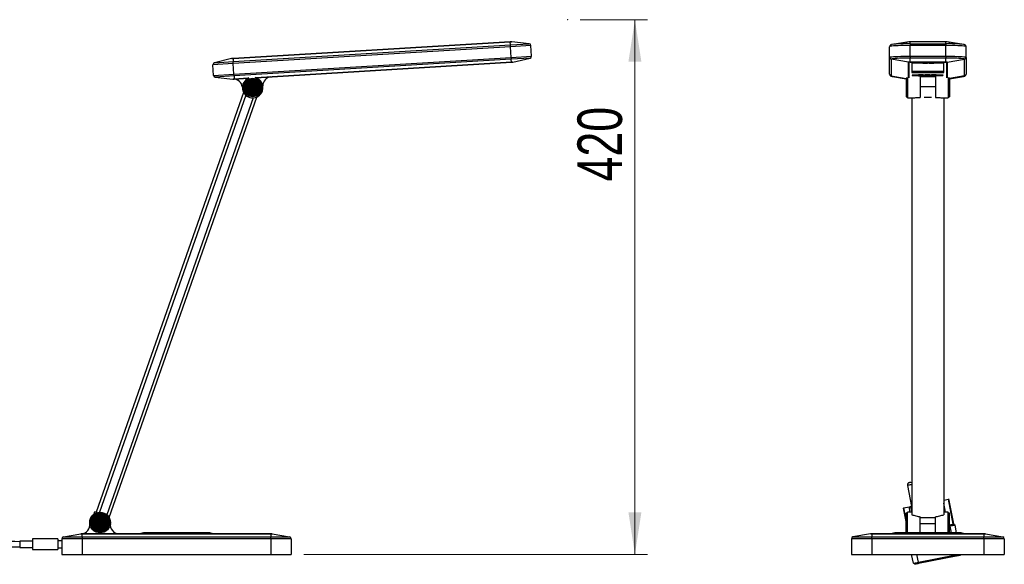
# Model space of a CAD drawing. Header units: millimetres. Extents: x 34 to 258, y 58 to 142.
# Tile 2 of 3: x 180 to 258, y 58 to 101. Entities that reach past the tile are written whole.
import ezdxf

# ---------------------------------------------------------------- set-up
doc = ezdxf.new("R2010")
doc.units = ezdxf.units.MM
doc.header["$PDSIZE"] = -1
doc.styles.add('SLDTEXTSTYLE0', font='TXT', dxfattribs={"width": 0.75})
doc.dimstyles.new('SLDDIMSTYLE0', dxfattribs={"dimtxt": 3.5, "dimasz": 3.302, "dimexe": 0, "dimexo": 0.0625, "dimgap": 0.875, "dimtad": 1, "dimlfac": 10, "dimrnd": 1e-09, "dimzin": 12, "dimdsep": 46, "dimtxsty": 'SLDTEXTSTYLE0', "dimsah": 1, "dimcen": 0.09, "dimadec": 0, "dimazin": 3, "dimtfac": 1, "dimtofl": 0, "dimtmove": 0, "dimatfit": 3, "dimfxl": 0, "dimfrac": 2, "dimtolj": 1, "dimtzin": 12, "dimarcsym": 0})

# ---------------------------------------------------------------- blocks, each defined once
blk = doc.blocks.new('_D')
at = {"color": 7, "linetype": 'Continuous', "lineweight": 18}
for p, q in [((224.238, 101.134), (229.522, 101.134)), ((228.522, 59.134), (228.522, 101.134)), ((202.544, 59.134), (229.522, 59.134))]:
    blk.add_line(p, q, dxfattribs=at)
for points in [[(228.522, 101.134), (228.014, 97.832), (229.03, 97.832)], [(228.522, 59.134), (229.03, 62.436), (228.014, 62.436)]]:
    blk.add_solid(points, dxfattribs=at)
at = {"color": 7, "linetype": 'Continuous', "lineweight": 18, "insert": (224.01, 88.428), "char_height": 3.5, "attachment_point": 1, "rotation": 90, "style": 'SLDTEXTSTYLE0'}
blk.add_mtext('420', dxfattribs=at)

msp = doc.modelspace()

# ---------------------------------------------------------------- linework, layer by layer
at = {"color": 7, "linetype": 'Continuous', "lineweight": 25}
for p, q in [((196.9781, 98.0859), (218.7384, 99.4016)), ((218.7385, 99.3993), (196.9782, 98.0837)), ((196.9928, 97.8437), (218.753, 99.1594)), ((218.7619, 99.0119), (197.0017, 97.6963)), ((218.7384, 99.4016), (218.8251, 99.4068)), ((218.7384, 99.4016), (218.7385, 99.3993)), ((218.8512, 99.4061), (218.7385, 99.3993)), ((218.753, 99.1594), (218.7385, 99.3993)), ((218.753, 99.1594), (220.2264, 99.2484)), ((218.7619, 99.0119), (218.753, 99.1594)), ((220.359, 99.1085), (218.7619, 99.0119)), ((218.8126, 98.1742), (218.7619, 99.0119)), ((220.2264, 99.2484), (218.8512, 99.4061)), ((220.4097, 98.2707), (220.359, 99.1085)), ((248.5156, 98.1741), (248.5156, 99.0119)), ((250.0095, 99.4016), (248.729, 99.1899)), ((250.0263, 99.4035), (250.0196, 99.4029)), ((252.9156, 99.4071), (250.1156, 99.4071)), ((250.1156, 99.2484), (250.1156, 99.4061)), ((252.9156, 99.4061), (250.1156, 99.4061)), ((250.1156, 99.2484), (252.9156, 99.2484)), ((250.1156, 99.2484), (250.1156, 99.1085)), ((250.1156, 98.2707), (250.1156, 99.1085)), ((252.9156, 99.1085), (250.1156, 99.1085)), ((252.9156, 99.2484), (252.9156, 99.4061)), ((252.9156, 99.2484), (252.9156, 99.1085)), ((252.9156, 98.2707), (252.9156, 99.1085)), ((253.0116, 99.4029), (253.0042, 99.4035)), ((254.3022, 99.1899), (253.0217, 99.4016)), ((254.5156, 98.1741), (254.5156, 99.0119)), ((197.0523, 96.8585), (218.8126, 98.1742)), ((218.8126, 98.1742), (220.4097, 98.2707)), ((218.8126, 98.1742), (218.8215, 98.0267)), ((248.5156, 96.8585), (248.5156, 98.1741)), ((250.1156, 98.2707), (252.9156, 98.2707)), ((250.1156, 98.2707), (250.1156, 98.1158)), ((252.9156, 98.2707), (252.9156, 98.1158)), ((254.5156, 98.1741), (254.5156, 96.8585)), ((197.0017, 97.6963), (195.4046, 97.5997)), ((195.4552, 96.762), (195.4046, 97.5997)), ((196.8655, 98.0768), (195.5194, 97.7547)), ((195.5194, 97.7547), (196.9928, 97.8437)), ((196.9782, 98.0837), (196.8655, 98.0768)), ((196.8914, 98.0807), (196.9781, 98.0859)), ((196.9781, 98.0859), (196.9782, 98.0837)), ((196.9782, 98.0837), (196.9928, 97.8437)), ((197.0017, 97.6963), (196.9928, 97.8437)), ((197.0523, 96.8585), (197.0017, 97.6963)), ((218.8215, 98.0267), (197.0612, 96.7111)), ((218.8361, 97.7845), (198.7758, 96.5717)), ((220.2949, 98.1158), (218.8215, 98.0267)), ((218.836, 97.7868), (218.8215, 98.0267)), ((218.836, 97.7868), (218.9487, 97.7936)), ((218.8361, 97.7845), (218.836, 97.7868)), ((218.9229, 97.7898), (218.8361, 97.7845)), ((218.9487, 97.7936), (220.2949, 98.1158)), ((250.0027, 97.7868), (248.6396, 98.0267)), ((248.6396, 98.0267), (248.6396, 96.7111)), ((252.9156, 98.1158), (250.1156, 98.1158)), ((250.1156, 97.7936), (250.1156, 98.1158)), ((250.1156, 97.7936), (252.9156, 97.7936)), ((250.1156, 97.7898), (250.1156, 97.7936)), ((252.9156, 97.7898), (250.1156, 97.7898)), ((250.2656, 97.7121), (250.2656, 96.9879)), ((252.7656, 97.7121), (250.2656, 97.7121)), ((251.1456, 97.7517), (250.8856, 97.7517)), ((250.8856, 97.7457), (251.1456, 97.7457)), ((251.4329, 97.7325), (251.1729, 97.7325)), ((251.1729, 97.7265), (251.4329, 97.7265)), ((251.4514, 97.7711), (251.1914, 97.7711)), ((251.1914, 97.7651), (251.4514, 97.7651)), ((251.6456, 97.7516), (251.3856, 97.7516)), ((251.3856, 97.7455), (251.6456, 97.7455)), ((251.9328, 97.7323), (251.6728, 97.7323)), ((251.6728, 97.7263), (251.9328, 97.7263)), ((251.9514, 97.771), (251.6914, 97.771)), ((251.6914, 97.7649), (251.9514, 97.7649)), ((252.1456, 97.7514), (251.8856, 97.7514)), ((251.8856, 97.7454), (252.1456, 97.7454)), ((252.7656, 96.9879), (252.7656, 97.7121)), ((252.9156, 97.7936), (252.9156, 98.1158)), ((252.9156, 97.7898), (252.9156, 97.7936)), ((253.0285, 97.7868), (254.3916, 98.0267)), ((254.3916, 96.7111), (254.3916, 98.0267)), ((195.4552, 96.762), (197.0523, 96.8585)), ((197.0612, 96.7111), (195.5879, 96.622)), ((195.5879, 96.622), (196.963, 96.4643)), ((197.0612, 96.7111), (197.0523, 96.8585)), ((197.0612, 96.7111), (197.0757, 96.4712)), ((248.729, 96.6805), (249.8156, 96.5009)), ((250.2656, 97.0877), (252.7656, 97.0877)), ((250.2656, 96.9879), (252.7656, 96.9879)), ((250.5942, 96.7665), (250.3342, 96.7665)), ((250.3342, 96.7604), (250.5942, 96.7604)), ((250.8711, 96.7861), (250.6112, 96.7858)), ((250.6132, 96.7797), (250.8731, 96.7801)), ((250.8785, 96.7475), (250.6185, 96.7475)), ((250.6185, 96.7415), (250.8785, 96.7415)), ((251.084, 96.8051), (250.8241, 96.8048)), ((250.8261, 96.7988), (251.086, 96.7991)), ((251.0942, 96.7663), (250.8342, 96.7663)), ((250.8342, 96.7603), (251.0942, 96.7603)), ((251.0976, 96.7288), (250.8376, 96.7288)), ((250.8376, 96.7227), (251.0976, 96.7227)), ((252.1156, 96.6413), (250.9156, 96.6413)), ((250.9156, 96.6413), (250.9156, 95.9353)), ((251.328, 96.7863), (251.0681, 96.7859)), ((251.0701, 96.7799), (251.33, 96.7802)), ((251.3354, 96.7479), (251.0754, 96.7479)), ((251.0754, 96.7419), (251.3354, 96.7419)), ((251.6089, 96.8058), (251.3489, 96.8055)), ((251.3509, 96.7995), (251.6109, 96.7998)), ((251.6226, 96.7287), (251.3626, 96.7287)), ((251.3626, 96.7226), (251.6226, 96.7226)), ((251.6412, 96.7673), (251.3812, 96.7673)), ((251.3812, 96.7613), (251.6412, 96.7613)), ((251.8279, 96.787), (251.5679, 96.7867)), ((251.5699, 96.7807), (251.8299, 96.781)), ((251.8353, 96.7478), (251.5753, 96.7478)), ((251.5753, 96.7417), (251.8353, 96.7417)), ((252.1087, 96.8066), (251.8488, 96.8063)), ((251.8508, 96.8003), (252.1107, 96.8006)), ((252.1226, 96.7285), (251.8626, 96.7285)), ((251.8626, 96.7225), (252.1226, 96.7225)), ((252.1411, 96.7671), (251.8811, 96.7671)), ((251.8811, 96.7611), (252.1411, 96.7611)), ((252.3277, 96.7878), (252.0678, 96.7875)), ((252.0698, 96.7814), (252.3297, 96.7817)), ((252.3353, 96.7476), (252.0753, 96.7476)), ((252.0753, 96.7416), (252.3353, 96.7416)), ((252.1156, 96.6413), (252.1156, 95.9353)), ((252.6576, 96.7679), (252.3976, 96.7679)), ((252.3976, 96.7619), (252.6576, 96.7619)), ((253.2156, 96.5009), (254.3022, 96.6805)), ((196.963, 96.4643), (197.0757, 96.4712)), ((197.0759, 96.4689), (196.9892, 96.4636)), ((197.0759, 96.4689), (197.0757, 96.4712)), ((198.1708, 96.5351), (197.0759, 96.4689)), ((249.9156, 96.5341), (249.8156, 96.5341)), ((249.8156, 96.5341), (249.8156, 95.5619)), ((249.9156, 96.5864), (249.9156, 95.5356)), ((250.9156, 95.9353), (250.9156, 95.0343)), ((250.9156, 95.8762), (252.1156, 95.8762)), ((252.1156, 95.9353), (252.1156, 95.0343)), ((253.1156, 96.5864), (253.1156, 95.5356)), ((253.2156, 96.5341), (253.1156, 96.5341)), ((253.2156, 96.5341), (253.2156, 95.5619)), ((197.8011, 95.4193), (186.2451, 62.452)), ((197.9853, 95.194), (186.5078, 62.4507)), ((197.8011, 95.4193), (197.8067, 95.4174)), ((198.5938, 95.7772), (198.5467, 95.7938)), ((198.6588, 95.7544), (198.6117, 95.771)), ((198.7242, 95.7315), (198.677, 95.7481)), ((198.7838, 95.7106), (198.737, 95.727)), ((198.8307, 95.6942), (198.7838, 95.7106)), ((198.8337, 95.0574), (198.8392, 95.0554)), ((198.8973, 95.6708), (198.8501, 95.6874)), ((198.9665, 95.6466), (198.9193, 95.6631)), ((199.04, 95.6208), (198.9928, 95.6374)), ((199.1142, 95.5948), (199.067, 95.6114)), ((199.1786, 95.5722), (199.1314, 95.5888)), ((249.8156, 95.5619), (249.8156, 95.0731)), ((249.8156, 95.0731), (249.9156, 95.0731)), ((249.9156, 95.5356), (249.9156, 94.9936)), ((253.1156, 95.5356), (253.1156, 94.9936)), ((253.1156, 95.0731), (253.2156, 95.0731)), ((253.2156, 95.5619), (253.2156, 95.0731)), ((198.5511, 94.9942), (187.0745, 62.2535)), ((187.2614, 62.0258), (198.8392, 95.0554)), ((249.9156, 94.9936), (250.2656, 94.9936)), ((250.2656, 94.9942), (250.2656, 62.2535)), ((252.7656, 94.9942), (252.7656, 62.2535)), ((252.7656, 94.9936), (253.1156, 94.9936)), ((249.9084, 64.5522), (250.2358, 62.9044)), ((252.7656, 63.4069), (253.124, 63.4781)), ((253.5137, 61.5165), (253.124, 63.4781)), ((253.5635, 61.5264), (253.1738, 63.488)), ((249.5817, 62.7745), (249.8156, 61.597)), ((249.6323, 62.7845), (250.0411, 62.8657)), ((250.1866, 62.8946), (250.2656, 62.9103)), ((186.0688, 62.452), (186.055, 62.288)), ((186.304, 62.452), (186.0688, 62.452)), ((187.2565, 62.0275), (187.2614, 62.0258)), ((249.9156, 62.372), (249.8156, 62.372)), ((249.8156, 61.3999), (249.8156, 62.372)), ((250.2656, 62.4516), (249.9156, 62.4516)), ((249.9156, 61.3736), (249.9156, 62.4516)), ((250.9156, 61.5475), (250.9156, 62.0901)), ((252.1156, 61.5475), (252.1156, 62.0842)), ((253.1156, 62.4516), (252.7656, 62.4516)), ((253.1156, 61.3736), (253.1156, 62.4516)), ((253.2156, 62.372), (253.1156, 62.372)), ((253.2156, 61.3999), (253.2156, 62.372)), ((186.619, 61.6152), (186.5718, 61.6317)), ((186.684, 61.5924), (186.6368, 61.609)), ((186.7494, 61.5695), (186.7022, 61.586)), ((186.809, 61.5486), (186.7622, 61.565)), ((186.8559, 61.5322), (186.809, 61.5486)), ((186.9225, 61.5088), (186.8753, 61.5254)), ((186.9917, 61.4846), (186.9445, 61.5011)), ((187.0652, 61.4588), (187.018, 61.4754)), ((187.1394, 61.4328), (187.0922, 61.4493)), ((187.2038, 61.4102), (187.1566, 61.4268)), ((249.8156, 60.9111), (249.8156, 61.3999)), ((249.9156, 60.8316), (249.9156, 61.3736)), ((252.1156, 61.5475), (250.9156, 61.5475)), ((250.9156, 60.8316), (250.9156, 61.5475)), ((252.1156, 60.8316), (252.1156, 61.5475)), ((253.1156, 60.8316), (253.1156, 61.3736)), ((253.2156, 61.4471), (253.2433, 61.4526)), ((253.2156, 60.9111), (253.2156, 61.3999)), ((253.2628, 61.3545), (253.2156, 61.3452)), ((253.2433, 61.4526), (253.2628, 61.3545)), ((253.4033, 61.4945), (253.5137, 61.5165)), ((253.5375, 61.5111), (253.6551, 61.4325)), ((253.7753, 60.8273), (253.6551, 61.4325)), ((183.2341, 60.3593), (181.2341, 60.3593)), ((181.2341, 60.3593), (181.2341, 59.5093)), ((183.2341, 60.3593), (183.2341, 59.5093)), ((185.1438, 60.364), (183.5438, 60.364)), ((183.5438, 60.364), (183.5438, 59.1343)), ((183.6678, 60.5117), (185.0309, 60.752)), ((183.6678, 60.5117), (185.1438, 60.5117)), ((185.1438, 60.752), (185.0309, 60.752)), ((185.057, 60.7543), (185.1438, 60.7543)), ((185.1438, 60.752), (185.1438, 60.7543)), ((185.1438, 60.7543), (199.9438, 60.7543)), ((185.1438, 60.5117), (185.1438, 60.752)), ((199.9438, 60.752), (185.1438, 60.752)), ((185.1438, 60.5117), (185.1438, 60.364)), ((185.1438, 60.5117), (199.9438, 60.5117)), ((199.9438, 60.364), (185.1438, 60.364)), ((185.1438, 60.364), (185.1438, 59.1343)), ((195.0438, 60.8273), (190.0438, 60.8273)), ((199.9438, 60.7543), (200.0307, 60.7543)), ((199.9438, 60.752), (199.9438, 60.7543)), ((200.0568, 60.752), (199.9438, 60.752)), ((199.9438, 60.752), (199.9438, 60.5117)), ((199.9438, 60.364), (199.9438, 60.5117)), ((199.9438, 60.5117), (201.4199, 60.5117)), ((201.5438, 60.364), (199.9438, 60.364)), ((199.9438, 60.364), (199.9438, 59.1343)), ((200.0568, 60.752), (201.4199, 60.5117)), ((201.5438, 60.364), (201.5438, 59.1343)), ((245.5156, 60.364), (245.5156, 59.1343)), ((247.1156, 60.364), (245.5156, 60.364)), ((247.0027, 60.752), (245.6396, 60.5117)), ((245.6396, 60.5117), (247.1156, 60.5117)), ((247.1156, 60.752), (247.0027, 60.752)), ((247.0287, 60.7543), (247.1156, 60.7543)), ((247.1156, 60.7543), (255.9156, 60.7543)), ((247.1156, 60.7543), (247.1156, 60.752)), ((255.9156, 60.752), (247.1156, 60.752)), ((247.1156, 60.752), (247.1156, 60.5117)), ((247.1156, 60.364), (247.1156, 60.5117)), ((247.1156, 60.5117), (255.9156, 60.5117)), ((255.9156, 60.364), (247.1156, 60.364)), ((247.1156, 60.364), (247.1156, 59.1343)), ((251.5156, 60.8273), (249.0156, 60.8273)), ((249.8156, 60.9111), (249.9156, 60.9111)), ((249.9156, 60.8316), (250.9156, 60.8316)), ((249.9676, 60.8316), (249.9685, 60.8273)), ((250.0955, 60.8273), (250.1169, 60.8316)), ((250.6301, 60.8316), (250.6088, 60.8273)), ((254.0156, 60.8273), (251.5156, 60.8273)), ((252.1156, 60.8316), (253.1156, 60.8316)), ((253.1156, 60.9111), (253.2156, 60.9111)), ((255.9156, 60.7543), (255.9156, 60.752)), ((255.9156, 60.7543), (256.0025, 60.7543)), ((256.0285, 60.752), (255.9156, 60.752)), ((255.9156, 60.752), (255.9156, 60.5117)), ((255.9156, 60.364), (255.9156, 60.5117)), ((255.9156, 60.5117), (257.3916, 60.5117)), ((255.9156, 60.364), (255.9156, 59.1343)), ((257.5156, 60.364), (255.9156, 60.364)), ((256.0285, 60.752), (257.3916, 60.5117)), ((257.5156, 60.364), (257.5156, 59.1343)), ((181.2341, 60.1856), (180.2341, 60.1856)), ((180.2341, 60.1856), (180.2341, 59.683)), ((180.2341, 59.683), (181.2341, 59.683)), ((181.2341, 59.5093), (183.2341, 59.5093)), ((183.5438, 60.2093), (183.2341, 60.2093)), ((183.2341, 59.6593), (183.5438, 59.6593)), ((183.5438, 59.1343), (185.1438, 59.1343)), ((185.1438, 59.1343), (199.9438, 59.1343)), ((199.9438, 59.1343), (201.5438, 59.1343)), ((245.5156, 59.1343), (247.1156, 59.1343)), ((247.1156, 59.1343), (255.9156, 59.1343)), ((250.3761, 58.4361), (250.2374, 59.1343)), ((250.7684, 58.5141), (253.7109, 59.0986)), ((253.7304, 59.0005), (250.7879, 58.416)), ((253.7109, 59.0986), (253.7304, 59.0005)), ((254.075, 59.1343), (254.0247, 59.059)), ((255.9156, 59.1343), (257.5156, 59.1343)), ((250.4937, 58.3575), (250.3761, 58.4361)), ((250.7879, 58.416), (250.7684, 58.5141))]:
    msp.add_line(p, q, dxfattribs=at)
at = {"color": 1, "linetype": 'Continuous', "lineweight": 25}
for p, q in [((250.1156, 99.4071), (250.1156, 99.4061)), ((252.9156, 99.4071), (252.9156, 99.4061)), ((198.77, 96.5736), (218.836, 97.7868)), ((250.0027, 96.5736), (250.0027, 97.7868)), ((250.0287, 97.7845), (250.0287, 96.5717)), ((250.8856, 97.7517), (250.8856, 97.7457)), ((251.1456, 97.7517), (251.1456, 97.7457)), ((251.1729, 97.7325), (251.1729, 97.7265)), ((251.1914, 97.7711), (251.1914, 97.7651)), ((251.3856, 97.7516), (251.3856, 97.7455)), ((251.4329, 97.7325), (251.4329, 97.7265)), ((251.4514, 97.7711), (251.4514, 97.7651)), ((251.6456, 97.7516), (251.6456, 97.7455)), ((251.6728, 97.7323), (251.6728, 97.7263)), ((251.6914, 97.771), (251.6914, 97.7649)), ((251.8856, 97.7514), (251.8856, 97.7454)), ((251.9328, 97.7323), (251.9328, 97.7263)), ((251.9514, 97.771), (251.9514, 97.7649)), ((252.1456, 97.7514), (252.1456, 97.7454)), ((252.9698, 98.1157), (252.9156, 98.1158)), ((253.0025, 96.5717), (253.0025, 97.7845)), ((253.0285, 97.7868), (253.0285, 96.5736)), ((248.6396, 96.7111), (249.8156, 96.5041)), ((250.3342, 96.7665), (250.3342, 96.7604)), ((250.5942, 96.7665), (250.5942, 96.7604)), ((250.6132, 96.7858), (250.6132, 96.7797)), ((250.6185, 96.7475), (250.6185, 96.7415)), ((250.8261, 96.8048), (250.8261, 96.7988)), ((250.8342, 96.7663), (250.8342, 96.7603)), ((250.8376, 96.7288), (250.8376, 96.7227)), ((250.8731, 96.7861), (250.8731, 96.7801)), ((250.8785, 96.7475), (250.8785, 96.7415)), ((251.0701, 96.7859), (251.0701, 96.7799)), ((251.0754, 96.7479), (251.0754, 96.7419)), ((251.086, 96.8051), (251.086, 96.7991)), ((251.0942, 96.7663), (251.0942, 96.7603)), ((251.0976, 96.7288), (251.0976, 96.7227)), ((251.33, 96.7863), (251.33, 96.7802)), ((251.3354, 96.7479), (251.3354, 96.7419)), ((251.3509, 96.8055), (251.3509, 96.7995)), ((251.3626, 96.7287), (251.3626, 96.7226)), ((251.3812, 96.7673), (251.3812, 96.7613)), ((251.5699, 96.7867), (251.5699, 96.7807)), ((251.5753, 96.7478), (251.5753, 96.7417)), ((251.6109, 96.8058), (251.6109, 96.7998)), ((251.6226, 96.7287), (251.6226, 96.7226)), ((251.6412, 96.7673), (251.6412, 96.7613)), ((251.8299, 96.787), (251.8299, 96.781)), ((251.8353, 96.7478), (251.8353, 96.7417)), ((251.8508, 96.8063), (251.8508, 96.8003)), ((251.8626, 96.7285), (251.8626, 96.7225)), ((251.8811, 96.7671), (251.8811, 96.7611)), ((252.0698, 96.7875), (252.0698, 96.7814)), ((252.0753, 96.7476), (252.0753, 96.7416)), ((252.1107, 96.8066), (252.1107, 96.8006)), ((252.1226, 96.7285), (252.1226, 96.7225)), ((252.1411, 96.7671), (252.1411, 96.7611)), ((252.3297, 96.7878), (252.3297, 96.7817)), ((252.3353, 96.7476), (252.3353, 96.7416)), ((252.3976, 96.7679), (252.3976, 96.7619)), ((252.6576, 96.7679), (252.6576, 96.7619)), ((254.3916, 96.7111), (253.2156, 96.5041)), ((197.0757, 96.4712), (198.1764, 96.5377)), ((249.8156, 61.862), (249.6323, 62.7845)), ((250.1233, 62.4516), (250.0411, 62.8657)), ((250.2656, 62.4968), (250.1866, 62.8946)), ((252.9086, 62.4516), (252.7656, 63.1716)), ((253.3675, 60.8273), (253.2628, 61.3545)), ((250.0211, 60.8273), (250.0203, 60.8316)), ((250.0445, 60.8273), (250.0658, 60.8316)), ((250.3089, 60.8273), (250.3081, 60.8316)), ((251.5156, 60.7543), (251.5156, 60.8273)), ((250.7684, 58.5141), (250.6452, 59.1343)), ((253.7109, 59.0986), (253.7038, 59.1343))]:
    msp.add_line(p, q, dxfattribs=at)
at = {"color": 7, "linetype": 'Continuous', "lineweight": 25, "flags": 128}
for points in [[(250.1156, 99.1085), (249.8653, 99.1073), (249.6212, 99.1037), (249.3892, 99.0979), (249.1751, 99.09), (248.9842, 99.0802), (248.8212, 99.0687), (248.69, 99.0557), (248.5939, 99.0417), (248.5353, 99.027), (248.5156, 99.0119)], [(254.5156, 99.0119), (254.4959, 99.027), (254.4373, 99.0417), (254.3412, 99.0557), (254.21, 99.0687), (254.047, 99.0802), (253.8561, 99.09), (253.642, 99.0979), (253.41, 99.1037), (253.1659, 99.1073), (252.9156, 99.1085)], [(248.5156, 98.1741), (248.5353, 98.1893), (248.5939, 98.204), (248.69, 98.218), (248.8212, 98.2309), (248.9842, 98.2424), (249.1751, 98.2523), (249.3892, 98.2602), (249.6212, 98.266), (249.8653, 98.2695), (250.1156, 98.2707)], [(252.9156, 98.2707), (253.1659, 98.2695), (253.41, 98.266), (253.642, 98.2602), (253.8561, 98.2523), (254.047, 98.2424), (254.21, 98.2309), (254.3412, 98.218), (254.4373, 98.204), (254.4959, 98.1893), (254.5156, 98.1741)], [(250.8856, 97.7517), (250.8665, 97.7515), (250.8503, 97.7509), (250.8394, 97.7499), (250.8356, 97.7487), (250.8394, 97.7476), (250.8503, 97.7466), (250.8665, 97.7459), (250.8856, 97.7457)], [(251.1729, 97.7325), (251.1537, 97.7323), (251.1375, 97.7316), (251.1267, 97.7306), (251.1229, 97.7295), (251.1267, 97.7283), (251.1375, 97.7273), (251.1537, 97.7267), (251.1729, 97.7265)], [(251.1914, 97.7711), (251.1723, 97.7709), (251.1561, 97.7702), (251.1452, 97.7693), (251.1414, 97.7681), (251.1452, 97.7669), (251.1561, 97.766), (251.1723, 97.7653), (251.1914, 97.7651)], [(251.1456, 97.7457), (251.1647, 97.7459), (251.181, 97.7466), (251.1918, 97.7476), (251.1956, 97.7487), (251.1918, 97.7499), (251.181, 97.7509), (251.1647, 97.7515), (251.1456, 97.7517)], [(251.3856, 97.7516), (251.3665, 97.7514), (251.3502, 97.7507), (251.3394, 97.7497), (251.3356, 97.7486), (251.3394, 97.7474), (251.3502, 97.7464), (251.3665, 97.7458), (251.3856, 97.7455)], [(251.4329, 97.7265), (251.452, 97.7267), (251.4682, 97.7273), (251.479, 97.7283), (251.4829, 97.7295), (251.479, 97.7306), (251.4682, 97.7316), (251.452, 97.7323), (251.4329, 97.7325)], [(251.4514, 97.7651), (251.4705, 97.7653), (251.4868, 97.766), (251.4976, 97.7669), (251.5014, 97.7681), (251.4976, 97.7693), (251.4868, 97.7702), (251.4705, 97.7709), (251.4514, 97.7711)], [(251.6728, 97.7323), (251.6537, 97.7321), (251.6375, 97.7314), (251.6267, 97.7305), (251.6228, 97.7293), (251.6267, 97.7282), (251.6375, 97.7272), (251.6537, 97.7265), (251.6728, 97.7263)], [(251.6914, 97.771), (251.6723, 97.7707), (251.656, 97.7701), (251.6452, 97.7691), (251.6414, 97.7679), (251.6452, 97.7668), (251.656, 97.7658), (251.6723, 97.7652), (251.6914, 97.7649)], [(251.6456, 97.7455), (251.6647, 97.7458), (251.681, 97.7464), (251.6918, 97.7474), (251.6956, 97.7486), (251.6918, 97.7497), (251.681, 97.7507), (251.6647, 97.7514), (251.6456, 97.7516)], [(251.8856, 97.7514), (251.8665, 97.7512), (251.8502, 97.7505), (251.8394, 97.7496), (251.8356, 97.7484), (251.8394, 97.7472), (251.8502, 97.7463), (251.8665, 97.7456), (251.8856, 97.7454)], [(251.9328, 97.7263), (251.952, 97.7265), (251.9682, 97.7272), (251.979, 97.7282), (251.9828, 97.7293), (251.979, 97.7305), (251.9682, 97.7314), (251.952, 97.7321), (251.9328, 97.7323)], [(251.9514, 97.7649), (251.9705, 97.7652), (251.9868, 97.7658), (251.9976, 97.7668), (252.0014, 97.7679), (251.9976, 97.7691), (251.9868, 97.7701), (251.9705, 97.7707), (251.9514, 97.771)], [(252.1456, 97.7454), (252.1647, 97.7456), (252.1809, 97.7463), (252.1918, 97.7472), (252.1956, 97.7484), (252.1918, 97.7496), (252.1809, 97.7505), (252.1647, 97.7512), (252.1456, 97.7514)], [(248.6681, 96.6937), (248.7118, 96.6836), (248.729, 96.6805)], [(250.3342, 96.7665), (250.3151, 96.7662), (250.2988, 96.7656), (250.288, 96.7646), (250.2842, 96.7634), (250.288, 96.7623), (250.2988, 96.7613), (250.3151, 96.7606), (250.3342, 96.7604)], [(250.6112, 96.7858), (250.5921, 96.7855), (250.5761, 96.7848), (250.5656, 96.7839), (250.5622, 96.7827), (250.5664, 96.7815), (250.5775, 96.7806), (250.5939, 96.7799), (250.6132, 96.7797)], [(250.6185, 96.7475), (250.5993, 96.7473), (250.5831, 96.7467), (250.5723, 96.7457), (250.5685, 96.7445), (250.5723, 96.7434), (250.5831, 96.7424), (250.5993, 96.7417), (250.6185, 96.7415)], [(250.5942, 96.7604), (250.6133, 96.7606), (250.6295, 96.7613), (250.6404, 96.7623), (250.6442, 96.7634), (250.6404, 96.7646), (250.6295, 96.7656), (250.6133, 96.7662), (250.5942, 96.7665)], [(250.8241, 96.8048), (250.805, 96.8045), (250.789, 96.8039), (250.7785, 96.8029), (250.7751, 96.8017), (250.7793, 96.8006), (250.7904, 96.7996), (250.8069, 96.799), (250.8261, 96.7988)], [(250.8342, 96.7663), (250.815, 96.7661), (250.7988, 96.7654), (250.788, 96.7644), (250.7842, 96.7633), (250.788, 96.7621), (250.7988, 96.7611), (250.815, 96.7605), (250.8342, 96.7603)], [(250.8376, 96.7288), (250.8185, 96.7285), (250.8022, 96.7279), (250.7914, 96.7269), (250.7876, 96.7258), (250.7914, 96.7246), (250.8022, 96.7236), (250.8185, 96.723), (250.8376, 96.7227)], [(250.8731, 96.7801), (250.8922, 96.7803), (250.9082, 96.781), (250.9187, 96.782), (250.9221, 96.7831), (250.9179, 96.7843), (250.9067, 96.7852), (250.8903, 96.7859), (250.8711, 96.7861)], [(250.8785, 96.7415), (250.8976, 96.7417), (250.9138, 96.7424), (250.9247, 96.7434), (250.9285, 96.7445), (250.9247, 96.7457), (250.9138, 96.7467), (250.8976, 96.7473), (250.8785, 96.7475)], [(251.0681, 96.7859), (251.049, 96.7857), (251.033, 96.785), (251.0225, 96.784), (251.0191, 96.7829), (251.0233, 96.7817), (251.0344, 96.7807), (251.0509, 96.7801), (251.0701, 96.7799)], [(251.0754, 96.7479), (251.0562, 96.7477), (251.04, 96.747), (251.0292, 96.7461), (251.0254, 96.7449), (251.0292, 96.7437), (251.04, 96.7428), (251.0562, 96.7421), (251.0754, 96.7419)], [(251.086, 96.7991), (251.1051, 96.7993), (251.1211, 96.8), (251.1316, 96.801), (251.135, 96.8021), (251.1308, 96.8033), (251.1197, 96.8043), (251.1032, 96.8049), (251.084, 96.8051)], [(251.0942, 96.7603), (251.1133, 96.7605), (251.1295, 96.7611), (251.1404, 96.7621), (251.1442, 96.7633), (251.1404, 96.7644), (251.1295, 96.7654), (251.1133, 96.7661), (251.0942, 96.7663)], [(251.0976, 96.7227), (251.1167, 96.723), (251.133, 96.7236), (251.1438, 96.7246), (251.1476, 96.7258), (251.1438, 96.7269), (251.133, 96.7279), (251.1167, 96.7285), (251.0976, 96.7288)], [(251.3489, 96.8055), (251.3299, 96.8053), (251.3139, 96.8046), (251.3034, 96.8036), (251.2999, 96.8025), (251.3041, 96.8013), (251.3153, 96.8003), (251.3317, 96.7997), (251.3509, 96.7995)], [(251.3626, 96.7287), (251.3435, 96.7284), (251.3272, 96.7278), (251.3164, 96.7268), (251.3126, 96.7256), (251.3164, 96.7245), (251.3272, 96.7235), (251.3435, 96.7229), (251.3626, 96.7226)], [(251.33, 96.7802), (251.3491, 96.7805), (251.3651, 96.7811), (251.3756, 96.7821), (251.379, 96.7833), (251.3748, 96.7844), (251.3637, 96.7854), (251.3473, 96.786), (251.328, 96.7863)], [(251.3812, 96.7673), (251.362, 96.7671), (251.3458, 96.7664), (251.335, 96.7654), (251.3312, 96.7643), (251.335, 96.7631), (251.3458, 96.7621), (251.362, 96.7615), (251.3812, 96.7613)], [(251.3354, 96.7419), (251.3545, 96.7421), (251.3707, 96.7428), (251.3816, 96.7437), (251.3854, 96.7449), (251.3816, 96.7461), (251.3707, 96.747), (251.3545, 96.7477), (251.3354, 96.7479)], [(251.5679, 96.7867), (251.5489, 96.7864), (251.5329, 96.7858), (251.5224, 96.7848), (251.5189, 96.7836), (251.5231, 96.7825), (251.5343, 96.7815), (251.5507, 96.7809), (251.5699, 96.7807)], [(251.5753, 96.7478), (251.5562, 96.7475), (251.54, 96.7469), (251.5292, 96.7459), (251.5254, 96.7447), (251.5292, 96.7436), (251.54, 96.7426), (251.5562, 96.7419), (251.5753, 96.7417)], [(251.6109, 96.7998), (251.6299, 96.8001), (251.6459, 96.8007), (251.6565, 96.8017), (251.6599, 96.8029), (251.6557, 96.804), (251.6445, 96.805), (251.6281, 96.8056), (251.6089, 96.8058)], [(251.6226, 96.7226), (251.6417, 96.7229), (251.658, 96.7235), (251.6688, 96.7245), (251.6726, 96.7256), (251.6688, 96.7268), (251.658, 96.7278), (251.6417, 96.7284), (251.6226, 96.7287)], [(251.6412, 96.7613), (251.6603, 96.7615), (251.6765, 96.7621), (251.6874, 96.7631), (251.6912, 96.7643), (251.6874, 96.7654), (251.6765, 96.7664), (251.6603, 96.7671), (251.6412, 96.7673)], [(251.8488, 96.8063), (251.8297, 96.806), (251.8137, 96.8054), (251.8032, 96.8044), (251.7998, 96.8032), (251.804, 96.8021), (251.8151, 96.8011), (251.8316, 96.8005), (251.8508, 96.8003)], [(251.8626, 96.7285), (251.8435, 96.7283), (251.8272, 96.7276), (251.8164, 96.7266), (251.8126, 96.7255), (251.8164, 96.7243), (251.8272, 96.7233), (251.8435, 96.7227), (251.8626, 96.7225)], [(251.8299, 96.781), (251.8489, 96.7812), (251.8649, 96.7819), (251.8754, 96.7829), (251.8789, 96.7841), (251.8747, 96.7852), (251.8635, 96.7862), (251.8471, 96.7868), (251.8279, 96.787)], [(251.8811, 96.7671), (251.862, 96.7669), (251.8458, 96.7662), (251.835, 96.7653), (251.8312, 96.7641), (251.835, 96.763), (251.8458, 96.762), (251.862, 96.7613), (251.8811, 96.7611)], [(251.8353, 96.7417), (251.8545, 96.7419), (251.8707, 96.7426), (251.8815, 96.7436), (251.8854, 96.7447), (251.8815, 96.7459), (251.8707, 96.7469), (251.8545, 96.7475), (251.8353, 96.7478)], [(252.0678, 96.7875), (252.0487, 96.7872), (252.0327, 96.7865), (252.0222, 96.7855), (252.0188, 96.7844), (252.023, 96.7832), (252.0341, 96.7823), (252.0506, 96.7816), (252.0698, 96.7814)], [(252.0753, 96.7476), (252.0562, 96.7474), (252.04, 96.7467), (252.0291, 96.7457), (252.0253, 96.7446), (252.0291, 96.7434), (252.04, 96.7424), (252.0562, 96.7418), (252.0753, 96.7416)], [(252.1107, 96.8006), (252.1298, 96.8008), (252.1458, 96.8015), (252.1563, 96.8025), (252.1597, 96.8037), (252.1555, 96.8048), (252.1444, 96.8058), (252.1279, 96.8064), (252.1087, 96.8066)], [(252.1226, 96.7225), (252.1417, 96.7227), (252.158, 96.7233), (252.1688, 96.7243), (252.1726, 96.7255), (252.1688, 96.7266), (252.158, 96.7276), (252.1417, 96.7283), (252.1226, 96.7285)], [(252.1411, 96.7611), (252.1603, 96.7613), (252.1765, 96.762), (252.1873, 96.763), (252.1912, 96.7641), (252.1873, 96.7653), (252.1765, 96.7662), (252.1603, 96.7669), (252.1411, 96.7671)], [(252.3297, 96.7817), (252.3488, 96.782), (252.3648, 96.7827), (252.3753, 96.7837), (252.3787, 96.7848), (252.3745, 96.786), (252.3634, 96.7869), (252.3469, 96.7876), (252.3277, 96.7878)], [(252.3353, 96.7416), (252.3545, 96.7418), (252.3707, 96.7424), (252.3815, 96.7434), (252.3853, 96.7446), (252.3815, 96.7457), (252.3707, 96.7467), (252.3545, 96.7474), (252.3353, 96.7476)], [(252.3976, 96.7679), (252.3784, 96.7677), (252.3622, 96.767), (252.3514, 96.766), (252.3476, 96.7649), (252.3514, 96.7637), (252.3622, 96.7628), (252.3784, 96.7621), (252.3976, 96.7619)], [(252.6576, 96.7619), (252.6767, 96.7621), (252.6929, 96.7628), (252.7038, 96.7637), (252.7076, 96.7649), (252.7038, 96.766), (252.6929, 96.767), (252.6767, 96.7677), (252.6576, 96.7679)], [(254.3022, 96.6805), (254.3194, 96.6836), (254.3614, 96.6931)], [(250.0656, 64.7873), (250.0669, 64.7876), (250.0705, 64.7883), (250.0759, 64.7894), (250.0823, 64.7906), (250.0887, 64.7919), (250.0941, 64.793), (250.0977, 64.7937), (250.099, 64.794)], [(253.124, 63.4781), (253.1453, 63.4824), (253.1609, 63.4855), (253.1706, 63.4874), (253.1738, 63.488)], [(249.5817, 62.7745), (249.585, 62.7751), (249.5948, 62.7771), (249.6108, 62.7802), (249.6323, 62.7845)], [(250.0411, 62.8657), (250.0556, 62.8686), (250.0715, 62.8718), (250.0887, 62.8752), (250.107, 62.8788), (250.1261, 62.8826), (250.1459, 62.8865), (250.1661, 62.8906), (250.1866, 62.8946)], [(253.2433, 61.4526), (253.3007, 61.464), (253.3559, 61.475), (253.4068, 61.4851), (253.4514, 61.4939), (253.488, 61.5012), (253.5151, 61.5066), (253.5319, 61.5099), (253.5375, 61.5111)], [(253.6551, 61.4325), (253.6476, 61.431), (253.6253, 61.4265), (253.589, 61.4193), (253.5402, 61.4096), (253.4808, 61.3978), (253.4129, 61.3844), (253.3393, 61.3697), (253.2628, 61.3545)], [(253.7109, 59.0986), (253.7875, 59.1138), (253.8611, 59.1284), (253.8906, 59.1343)], [(254.0247, 59.059), (254.019, 59.0579), (254.0023, 59.0545), (253.9751, 59.0491), (253.9385, 59.0419), (253.8939, 59.033), (253.843, 59.0229), (253.7878, 59.0119), (253.7304, 59.0005)], [(250.3761, 58.4361), (250.3836, 58.4376), (250.4059, 58.4421), (250.4422, 58.4493), (250.491, 58.459), (250.5504, 58.4708), (250.6183, 58.4843), (250.6919, 58.4989), (250.7684, 58.5141)], [(250.7879, 58.416), (250.7305, 58.4046), (250.6753, 58.3936), (250.6244, 58.3835), (250.5798, 58.3747), (250.5432, 58.3674), (250.516, 58.362), (250.4993, 58.3587), (250.4937, 58.3575)]]:
    msp.add_lwpolyline(points, dxfattribs=at)
at = {"color": 1, "linetype": 'Continuous', "lineweight": 25, "flags": 128}
for points in [[(248.6396, 96.7111), (248.6577, 96.6971), (248.6681, 96.6937)], [(254.3614, 96.6931), (254.3735, 96.6971), (254.3916, 96.7111)], [(250.2656, 64.6231), (250.2027, 64.6107), (250.1213, 64.5945), (250.0398, 64.5783), (249.9708, 64.5646), (249.9247, 64.5554), (249.9084, 64.5522)], [(253.5137, 61.5165), (253.5349, 61.5207), (253.5506, 61.5238), (253.5603, 61.5257), (253.5635, 61.5264)]]:
    msp.add_lwpolyline(points, dxfattribs=at)
at = {"color": 7, "linetype": 'Continuous', "lineweight": 25}
for centre, radius in [((198.5187, 95.8036), 0.7305), ((198.5187, 95.8036), 0.6993), ((198.5187, 95.8036), 0.6493), ((198.5187, 95.8036), 0.631), ((198.5187, 95.8036), 0.581), ((198.5187, 95.8036), 0.5524), ((198.5187, 95.8036), 0.5024), ((198.5187, 95.8036), 0.4745), ((198.5187, 95.8036), 0.4245), ((198.5187, 95.8036), 0.4013), ((198.5187, 95.8036), 0.3513), ((198.5187, 95.8036), 0.3306), ((198.5187, 95.8036), 0.281), ((198.5187, 95.8036), 0.2314), ((198.5187, 95.8036), 0.2178), ((198.5187, 95.8036), 0.1678), ((198.5187, 95.8036), 0.1485), ((198.5187, 95.8036), 0.0985), ((198.5187, 95.8036), 0.0797), ((198.5187, 95.8036), 0.0297), ((186.5438, 61.6416), 0.81), ((186.5438, 61.6416), 0.7305), ((186.5438, 61.6416), 0.6993), ((186.5438, 61.6416), 0.6493), ((186.5438, 61.6416), 0.631), ((186.5438, 61.6416), 0.581), ((186.5438, 61.6416), 0.5524), ((186.5438, 61.6416), 0.5024), ((186.5438, 61.6416), 0.4745), ((186.5438, 61.6416), 0.4245), ((186.5438, 61.6416), 0.4013), ((186.5438, 61.6416), 0.3513), ((186.5438, 61.6416), 0.3306), ((186.5438, 61.6416), 0.281), ((186.5438, 61.6416), 0.2314), ((186.5438, 61.6416), 0.2178), ((186.5438, 61.6416), 0.1678), ((186.5438, 61.6416), 0.1485), ((186.5438, 61.6416), 0.0985), ((186.5438, 61.6416), 0.0797), ((186.5438, 61.6416), 0.0297)]:
    msp.add_circle(centre, radius, dxfattribs=at)
for centre, radius, start, end in [((218.8341, 99.2571), 0.15, 83.459878, 93.459878), ((220.2093, 99.0994), 0.15, 3.459878, 83.459878), ((249.8452, 90.0441), 9.2083, 88.317449, 97.341994), ((253.2093, 90.4991), 8.7542, 82.434068, 91.922402), ((220.2599, 98.2617), 0.15, 283.459878, 3.459878), ((248.6654, 98.1743), 0.1498, 180.039016, 260.064482), ((254.3658, 98.1743), 0.1498, 279.935518, 359.960984), ((195.5543, 97.6088), 0.15, 103.459878, 183.459878), ((196.9004, 97.931), 0.15, 93.459878, 103.459878), ((218.9138, 97.9395), 0.15, 273.459878, 283.459878), ((249.9228, 85.7015), 12.4157, 89.110029, 95.287108), ((250.0875, 97.3204), 0.474, 86.600992, 100.307069), ((250.0287, 97.9343), 0.1498, 260.003992, 270.017489), ((250.094, 97.4259), 0.3645, 86.59702, 100.309173), ((252.9437, 97.3204), 0.474, 79.692931, 93.399008), ((252.9372, 97.4259), 0.3645, 79.690827, 93.40298), ((253.1287, 86.1104), 12.0064, 84.579067, 90.758626), ((253.0025, 97.9343), 0.1498, 269.982511, 279.996008), ((195.605, 96.771), 0.15, 183.459878, 263.459878), ((200.0261, 95.94), 0.7082, 98.057366, 180.378762), ((248.6654, 96.8586), 0.1498, 180.039016, 260.064482), ((254.3658, 96.8586), 0.1498, 279.935518, 359.960984), ((196.9801, 96.6134), 0.15, 263.459878, 273.459878), ((197.0058, 95.7574), 0.7082, 6.540994, 88.86239), ((198.5187, 95.8036), 0.81, 111.812172, 340.682914), ((198.5187, 95.8036), 0.81, 340.682914, 75.107584), ((251.5156, 104.8048), 9.7494, 268.312747, 271.687253), ((250.1046, 64.5912), 0.2, 101.235569, 191.235569), ((250.138, 64.5978), 0.2, 50.344271, 101.235569), ((186.5438, 61.6416), 0.8105, 127.095431, 186.664696), ((186.5438, 61.6416), 0.8105, 353.335304, 33.147748), ((251.5156, 71.7016), 9.6758, 266.444769, 273.555231), ((185.0309, 61.4648), 0.7127, 274.582942, 6.664696), ((188.0568, 61.4648), 0.7127, 173.335304, 265.417058), ((253.2714, 61.4684), 0.1344, 6.979135, 11.223771), ((253.3831, 61.4905), 0.1331, 6.966824, 11.253185), ((253.4654, 61.5069), 0.1, 352.297947, 11.235569), ((183.6938, 60.364), 0.15, 100, 180), ((185.057, 60.6043), 0.15, 90, 100), ((190.0438, 59.6949), 1.1324, 90, 110.685314), ((195.0438, 59.6949), 1.1324, 69.314686, 90), ((200.0307, 60.6043), 0.15, 80, 90), ((201.3938, 60.364), 0.15, 0, 80), ((245.6656, 60.364), 0.15, 100, 180), ((247.0287, 60.6043), 0.15, 90, 100), ((249.0156, 59.6949), 1.1324, 90, 110.685314), ((254.0156, 59.6949), 1.1324, 69.314686, 90), ((256.0025, 60.6043), 0.15, 80, 90), ((257.3656, 60.364), 0.15, 0, 80)]:
    msp.add_arc(centre, radius, start, end, dxfattribs=at)
at = {"color": 1, "linetype": 'Continuous', "lineweight": 25}
for centre, radius, start, end in [((250.0945, 98.6474), 0.759, 88.40721, 96.428753), ((252.9309, 98.5111), 0.8951, 84.182129, 90.981908), ((248.772, 97.814), 0.2506, 88.463434, 121.899602), ((254.2657, 97.8269), 0.2362, 57.771013, 90.655403)]:
    msp.add_arc(centre, radius, start, end, dxfattribs=at)
at = {"color": 7, "linetype": 'Continuous', "lineweight": 25}
for points, knots in [([(248.6503, 99.1705), (248.6412, 99.1684), (248.6222, 99.1641), (248.5892, 99.1474), (248.549, 99.1132), (248.5202, 99.0642), (248.517, 99.0273), (248.5156, 99.0119)], [0, 0, 0, 0, 0.2260687, 0.4712495, 0.6618413, 0.8585362, 1, 1, 1, 1]), ([(250.1156, 99.4071), (250.107, 99.407), (250.0896, 99.4069), (250.0637, 99.406), (250.0416, 99.4049), (250.0308, 99.4039), (250.0263, 99.4035)], [0, 0, 0, 0, 0.2591126, 0.5277954, 0.8059971, 1, 1, 1, 1]), ([(253.0042, 99.4035), (253, 99.4039), (252.9893, 99.4049), (252.9675, 99.406), (252.9416, 99.4069), (252.9242, 99.407), (252.9156, 99.4071)], [0, 0, 0, 0, 0.1871342, 0.4677067, 0.7386792, 1, 1, 1, 1]), ([(254.5156, 99.0119), (254.5127, 99.0344), (254.5073, 99.0757), (254.4741, 99.1208), (254.4409, 99.1475), (254.4089, 99.1636), (254.39, 99.1697), (254.3791, 99.1732)], [0, 0, 0, 0, 0.20317712, 0.37240413, 0.53940489, 0.73551259, 1, 1, 1, 1]), ([(248.5156, 96.8585), (248.5185, 96.836), (248.5239, 96.7947), (248.5571, 96.7496), (248.5903, 96.723), (248.6214, 96.7072), (248.6396, 96.7014), (248.6497, 96.6981)], [0, 0, 0, 0, 0.2070026, 0.3794167, 0.5495634, 0.7493618, 1, 1, 1, 1]), ([(254.3783, 96.6993), (254.3882, 96.7015), (254.4081, 96.706), (254.442, 96.723), (254.4822, 96.7572), (254.5109, 96.8062), (254.5142, 96.8431), (254.5156, 96.8585)], [0, 0, 0, 0, 0.2415237, 0.4818091, 0.6685983, 0.8613607, 1, 1, 1, 1]), ([(250.2656, 94.9942), (250.3707, 94.9984), (250.5821, 95.0069), (250.804, 95.0251), (250.9156, 95.0343)], [0, 0, 0, 0, 0.49730448, 1, 1, 1, 1]), ([(252.1156, 95.0343), (252.226, 95.0252), (252.4479, 95.007), (252.6593, 94.9985), (252.7656, 94.9942)], [0, 0, 0, 0, 0.4972635, 1, 1, 1, 1]), ([(180.2341, 60.1343), (179.2026, 60.1442), (177.1405, 60.1639), (174.0653, 60.2853), (171.0352, 60.4341), (168.2844, 60.587), (165.8225, 60.7302), (163.65, 60.8582), (161.5607, 60.9799), (159.548, 61.094), (157.6176, 61.2), (155.7738, 61.2972), (154.0327, 61.3847), (152.3958, 61.4625), (150.8636, 61.5311), (149.4361, 61.5912), (147.6678, 61.6613), (145.5192, 61.7386), (142.9475, 61.8177), (140.3577, 61.8832), (137.7516, 61.9348), (135.1368, 61.9719), (131.5254, 62.0026), (126.9218, 62.0014), (121.3491, 61.9367), (115.8205, 61.8171), (110.3412, 61.6549), (104.6567, 61.4571), (98.7455, 61.2398), (92.5906, 61.0348), (86.4006, 60.8803), (80.1524, 60.7992), (74.1863, 60.8032), (68.5156, 60.885), (63.1678, 61.037), (58.7119, 61.2364), (55.1639, 61.4395), (52.542, 61.604), (50.4874, 61.7275), (48.9995, 61.7767), (48.0733, 61.7809), (47.2011, 61.7429), (46.5218, 61.6621), (46.024, 61.5648), (45.6475, 61.4707), (45.223, 61.3391), (44.7885, 61.174), (44.3441, 60.9883), (43.8885, 60.7942), (43.4541, 60.6245), (43.0481, 60.4877), (42.6854, 60.3832), (42.2675, 60.2869), (41.7804, 60.2051), (41.2065, 60.1455), (40.7927, 60.1382), (40.5686, 60.1343)], [0, 0, 0, 0, 0.0221042, 0.0441875, 0.065943, 0.0871182, 0.1032272, 0.1187928, 0.1337569, 0.1480764, 0.161994, 0.1751886, 0.1876445, 0.1993518, 0.2103068, 0.2205117, 0.2299709, 0.2482289, 0.2665846, 0.2851064, 0.3037435, 0.3224416, 0.3411441, 0.3811344, 0.4210881, 0.4605681, 0.4996328, 0.538554, 0.5824574, 0.6263931, 0.6705205, 0.7151434, 0.7602924, 0.7983629, 0.8366681, 0.874934, 0.8939419, 0.9128263, 0.9312331, 0.9380484, 0.9447271, 0.9510758, 0.9567453, 0.95937, 0.961947, 0.9650664, 0.9689042, 0.9719255, 0.9754176, 0.9795502, 0.9819405, 0.9846148, 0.9876483, 0.9911347, 0.995198, 1, 1, 1, 1]), ([(250.2656, 62.2535), (250.3707, 62.2223), (250.5821, 62.1593), (250.804, 62.1093), (250.9156, 62.0842)], [0, 0, 0, 0, 0.4973046, 1, 1, 1, 1]), ([(252.1156, 62.0842), (252.226, 62.109), (252.4479, 62.159), (252.6593, 62.2219), (252.7656, 62.2535)], [0, 0, 0, 0, 0.4972636, 1, 1, 1, 1]), ([(40.5686, 59.7343), (40.7938, 59.7382), (41.2111, 59.7453), (41.7913, 59.8034), (42.2863, 59.8831), (42.7119, 59.9775), (43.1418, 60.0963), (43.5673, 60.2401), (43.9841, 60.4023), (44.3337, 60.5489), (44.6326, 60.6757), (44.8921, 60.7826), (45.2252, 60.9131), (45.6577, 61.0618), (46.2651, 61.2147), (46.9615, 61.3186), (47.7403, 61.3709), (48.7611, 61.3843), (50.032, 61.3448), (51.5412, 61.2638), (53.2552, 61.1583), (55.1598, 61.0398), (57.2524, 60.9192), (59.3567, 60.8101), (62.4318, 60.6721), (66.4824, 60.5347), (71.4831, 60.4351), (76.5679, 60.3958), (81.7196, 60.416), (86.9403, 60.4947), (92.1175, 60.6232), (97.2711, 60.7891), (102.7752, 60.9867), (108.6563, 61.1998), (114.9364, 61.3955), (120.1345, 61.5126), (124.2175, 61.5702), (127.1415, 61.5949), (130.0002, 61.6021), (132.7761, 61.5928), (134.901, 61.5733), (136.398, 61.5536), (137.3099, 61.5399), (138.2529, 61.5238), (139.2589, 61.5046), (140.3457, 61.4814), (141.5147, 61.4537), (142.7674, 61.4208), (144.1284, 61.3813), (145.6017, 61.3342), (147.1911, 61.2784), (148.8767, 61.2139), (150.6589, 61.1399), (152.5374, 61.0559), (154.6531, 60.9541), (157.017, 60.8322), (159.6379, 60.6889), (162.3804, 60.5322), (165.2329, 60.3641), (168.1623, 60.1929), (171.1478, 60.0276), (174.164, 59.8806), (177.1981, 59.7626), (179.2242, 59.7437), (180.2341, 59.7343)], [0, 0, 0, 0, 0.0048257, 0.0089401, 0.0124833, 0.0155701, 0.0182853, 0.02205, 0.0252075, 0.0278924, 0.0301959, 0.0321872, 0.0339236, 0.0378815, 0.0419982, 0.0473442, 0.0529514, 0.0587142, 0.0692147, 0.0801893, 0.0911049, 0.1060147, 0.1210843, 0.1360256, 0.1511689, 0.18705, 0.2228731, 0.2583474, 0.2960125, 0.3332657, 0.370232, 0.4069877, 0.4437614, 0.4882578, 0.5330983, 0.5784041, 0.5996724, 0.6206021, 0.6410637, 0.6609307, 0.6800858, 0.6866016, 0.6930119, 0.6996287, 0.7068124, 0.7145737, 0.7229229, 0.7318704, 0.7414264, 0.7521, 0.7634586, 0.7755072, 0.7882483, 0.8016818, 0.8158036, 0.8336393, 0.8524079, 0.872055, 0.8925056, 0.9136458, 0.9349382, 0.9565837, 0.9783596, 1, 1, 1, 1])]:
    msp.add_open_spline(points, degree=3, knots=knots, dxfattribs=at)
at = {"color": 7, "linetype": 'Continuous', "lineweight": 0}
msp.add_point((223.2384, 101.1343), dxfattribs=at)

# ---------------------------------------------------------------- dimensions: what is measured, and where the dimension line sits
at = {"color": 7, "linetype": 'Continuous', "lineweight": 18}
dim = msp.add_linear_dim(base=(228.5219, 101.1343), p1=(201.5438, 59.1343), p2=(223.2384, 101.1343), angle=90, dimstyle='SLDDIMSTYLE0', dxfattribs=at)
dim.commit()
dim.dimension.update_dxf_attribs({"geometry": '_D', "text_midpoint": (228.5219, 92.3075), "dimtype": 160})

doc.saveas('drawing.dxf')
